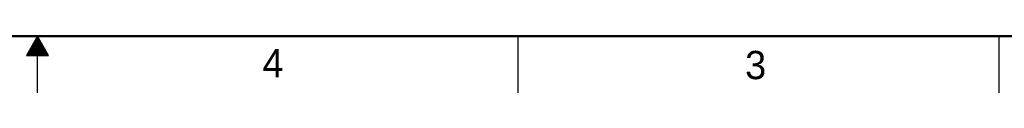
# Model space of a CAD drawing. Header units: inches. Extents: x 0 to 34, y 0 to 22.
# Tile 39 of 152: x 16.8 to 25.5, y 0 to 0.5. Entities that reach past the tile are written whole.
import ezdxf

# ---------------------------------------------------------------- set-up
doc = ezdxf.new("R2010")
doc.units = ezdxf.units.IN
doc.header["$LTSCALE"] = 1.87
doc.header["$MEASUREMENT"] = 0
doc.layers.get('0').update_dxf_attribs({"linetype": 'CONTINUOUS'})
doc.styles.get("Standard").update_dxf_attribs({"font": 'txt', "width": 0.8})

msp = doc.modelspace()

# ---------------------------------------------------------------- linework, layer by layer
at = {"color": 2, "linetype": 'CONTINUOUS'}
for p, q in [((17, 0.5), (16.902, 0.3303)), ((16.9654, 0.44), (17.0347, 0.44)), ((16.9712, 0.45), (17.0289, 0.45)), ((16.9769, 0.46), (17.0231, 0.46)), ((16.9827, 0.47), (17.0173, 0.47)), ((16.9885, 0.48), (17.0116, 0.48)), ((16.9942, 0.49), (17.0058, 0.49)), ((17.098, 0.3303), (17, 0.5)), ((17, 0), (17, 0.5)), ((21.25, 0), (21.25, 0.5)), ((25.5, 0.5), (25.5, 0)), ((16.9134, 0.35), (17.0866, 0.35)), ((16.9192, 0.36), (17.0808, 0.36)), ((16.925, 0.37), (17.0751, 0.37)), ((16.9307, 0.38), (17.0693, 0.38)), ((16.9365, 0.39), (17.0635, 0.39)), ((16.9423, 0.4), (17.0578, 0.4)), ((16.9481, 0.41), (17.052, 0.41)), ((16.9538, 0.42), (17.0462, 0.42)), ((16.9596, 0.43), (17.0404, 0.43)), ((16.902, 0.3303), (17.098, 0.3303)), ((16.9076, 0.34), (17.0924, 0.34))]:
    msp.add_line(p, q, dxfattribs=at)
at = {"color": 7, "linetype": 'CONTINUOUS', "const_width": 0.02}
msp.add_lwpolyline([(0.5, 0.5), (33.5, 0.5)], dxfattribs=at)

# ---------------------------------------------------------------- texts
at = {"color": 2, "linetype": 'CONTINUOUS'}
for s, p in [('4', (18.9884, 0.1369)), ('3', (23.2555, 0.121))]:
    msp.add_text(s, height=0.25, dxfattribs=at).set_placement(p)

doc.saveas('drawing.dxf')
